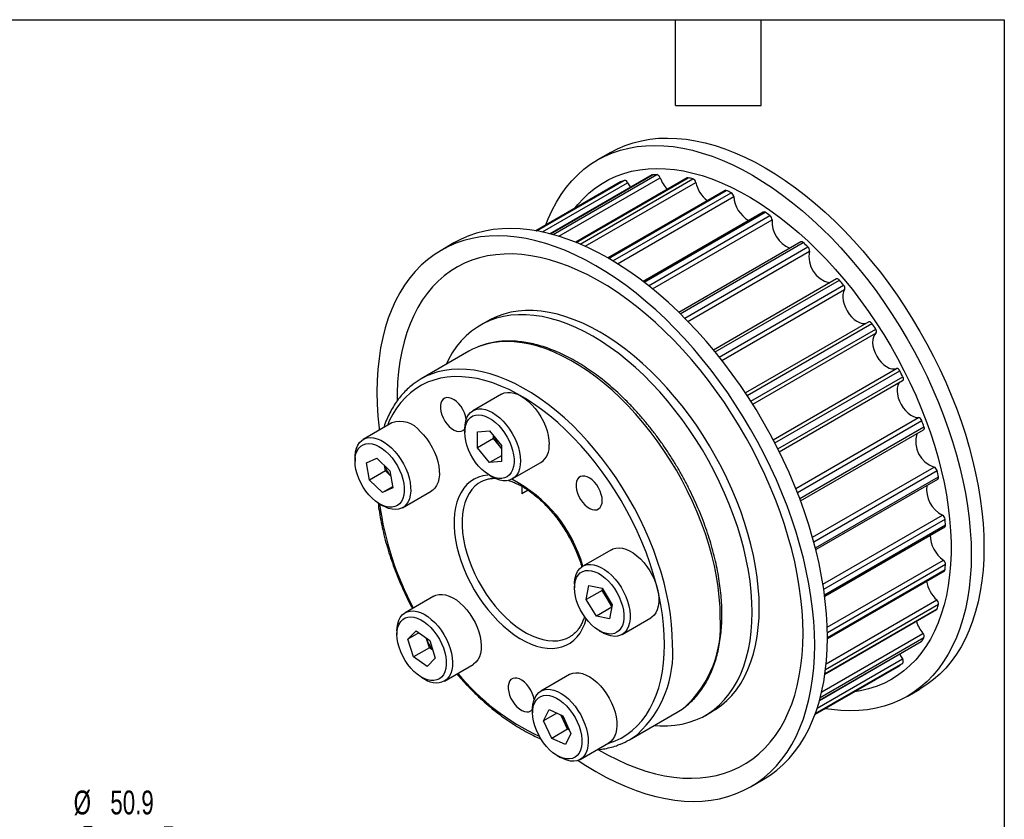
# Model space of a CAD drawing. Header units: millimetres. Extents: x 6 to 273, y 6 to 210.
# Tile 4 of 4: x 186 to 273, y 139 to 210. Entities that reach past the tile are written whole.
import ezdxf

# ---------------------------------------------------------------- set-up
doc = ezdxf.new("R2010")
doc.units = ezdxf.units.MM
doc.layers.add('DIMENSIONS', color=140, linetype='Continuous', lineweight=25)
doc.layers.add('TEXT', color=140, linetype='Continuous', lineweight=25)
doc.styles.add('SLDTEXTSTYLE0', font='TXT', dxfattribs={"width": 0.7})
doc.dimstyles.new('SLDDIMSTYLE0', dxfattribs={"dimtxt": 2.158008, "dimasz": 3.302, "dimexe": 0, "dimexo": 0.0625, "dimgap": 0.539502, "dimtad": 0, "dimtih": 1, "dimtoh": 1, "dimrnd": 1e-09, "dimzin": 12, "dimdsep": 46, "dimtxsty": 'SLDTEXTSTYLE0', "dimsah": 1, "dimcen": 0, "dimadec": 0, "dimazin": 3, "dimtfac": 1, "dimtofl": 0, "dimtmove": 0, "dimatfit": 3, "dimfxl": 0, "dimfrac": 2, "dimtolj": 1, "dimtzin": 12, "dimarcsym": 0})

# ---------------------------------------------------------------- blocks, each defined once
blk = doc.blocks.new('_D_11')
at = {"layer": 'DIMENSIONS'}
for p, q in [((192, 137.9), (191.275, 137.9)), ((191.275, 137.9), (191.275, 134.47)), ((198.412, 137.9), (199.137, 137.9)), ((199.137, 137.9), (199.137, 134.47)), ((210.369, 134.766), (204.813, 134.766)), ((218.098, 122.872), (210.369, 134.766)), ((191.275, 134.47), (192, 134.47)), ((199.137, 134.47), (198.412, 134.47))]:
    blk.add_line(p, q, dxfattribs=at)
blk.add_solid([(218.098, 122.872), (216.725, 125.918), (215.873, 125.364)], dxfattribs=at)
at = {"layer": 'DIMENSIONS', "char_height": 2.1167, "attachment_point": 1, "style": 'SLDTEXTSTYLE0'}
for s, insert in [('%%c', (190.37, 141.111)), ('50.9', (193.629, 141.111)), ('2.01', (192, 137.199)), ('PITCH DIA.', (187.186, 133.286))]:
    blk.add_mtext(s, dxfattribs=dict(at, insert=insert))

msp = doc.modelspace()

# ---------------------------------------------------------------- linework, layer by layer
for p, q in [((238.051, 197.756), (236.919, 197.103)), ((238.943, 195.159), (231.426, 190.819)), ((231.428, 190.819), (238.956, 195.165)), ((231.519, 190.803), (239.289, 195.288)), ((232.013, 190.707), (239.587, 195.079)), ((241.754, 195.763), (232.712, 190.543)), ((232.729, 190.539), (241.802, 195.777)), ((232.97, 190.474), (242.181, 195.792)), ((233.469, 190.329), (242.467, 195.523)), ((244.888, 195.505), (234.987, 189.789)), ((235.026, 189.773), (244.974, 195.516)), ((235.36, 189.634), (245.386, 195.422)), ((235.821, 189.431), (245.648, 195.104)), ((238.943, 195.159), (238.956, 195.165)), ((248.223, 194.395), (237.834, 188.397)), ((237.9, 188.359), (248.35, 194.392)), ((238.282, 188.134), (248.778, 194.193)), ((238.691, 187.883), (249.008, 193.839)), ((251.632, 192.475), (240.958, 186.312)), ((241.05, 186.242), (251.8, 192.448)), ((241.45, 185.93), (252.229, 192.152)), ((241.802, 185.647), (252.416, 191.775)), ((224.141, 189.726), (223.009, 189.073)), ((254.984, 189.819), (244.144, 183.561)), ((244.259, 183.449), (255.193, 189.76)), ((244.654, 183.057), (255.605, 189.378)), ((244.947, 182.759), (255.743, 188.992)), ((258.149, 186.53), (247.222, 180.222)), ((247.357, 180.058), (258.397, 186.431)), ((247.728, 179.599), (258.777, 185.977)), ((247.96, 179.305), (258.861, 185.597)), ((227.138, 182.796), (226.501, 182.429)), ((261.007, 182.733), (250.052, 176.409)), ((250.2, 176.186), (261.29, 182.588)), ((250.529, 175.677), (261.622, 182.08)), ((250.703, 175.402), (261.649, 181.721)), ((225.484, 180.109), (221.241, 177.66)), ((252.516, 172.263), (263.461, 178.581)), ((252.667, 171.975), (263.759, 178.379)), ((252.942, 171.435), (264.032, 177.837)), ((253.062, 171.196), (264.017, 177.52)), ((228.387, 176.305), (225.841, 174.836)), ((254.524, 167.936), (265.424, 174.229)), ((218.636, 173.753), (216.09, 172.284)), ((225.116, 173.233), (225.116, 172.907)), ((254.663, 167.587), (265.712, 173.966)), ((254.875, 167.037), (265.914, 173.411)), ((226.248, 172.961), (227.308, 173.056)), ((226.248, 171.546), (226.248, 172.961)), ((227.662, 172.363), (226.248, 171.546)), ((227.308, 173.056), (228.369, 171.736)), ((227.662, 172.363), (227.662, 172.616)), ((228.192, 171.703), (227.662, 172.363)), ((254.949, 166.839), (265.876, 173.147)), ((227.308, 170.227), (226.248, 171.546)), ((228.369, 171.483), (228.192, 171.703)), ((228.369, 171.736), (228.369, 170.322)), ((215.365, 170.681), (215.365, 170.355)), ((216.392, 170.199), (217.302, 170.62)), ((217.302, 170.62), (218.467, 169.51)), ((228.369, 170.839), (227.308, 170.227)), ((216.647, 168.668), (216.392, 170.199)), ((218.061, 169.485), (217.98, 169.975)), ((228.369, 170.322), (227.308, 170.227)), ((229.341, 168.773), (231.887, 170.243)), ((256.009, 163.599), (266.806, 169.831)), ((218.061, 169.485), (216.647, 168.668)), ((218.549, 169.02), (218.061, 169.485)), ((218.467, 169.51), (218.722, 167.98)), ((227.308, 169.11), (227.591, 168.947)), ((256.12, 163.197), (267.071, 169.518)), ((256.262, 162.659), (267.196, 168.971)), ((217.812, 167.559), (216.647, 168.668)), ((218.706, 168.075), (217.812, 167.559)), ((218.722, 167.98), (217.812, 167.559)), ((226.522, 168.513), (226.504, 168.502)), ((256.302, 162.502), (267.142, 168.76)), ((219.59, 166.222), (222.135, 167.691)), ((230.758, 167.765), (230.197, 167.441)), ((217.557, 166.558), (217.84, 166.395)), ((256.937, 159.431), (267.552, 165.559)), ((257.006, 158.985), (267.786, 165.207)), ((257.077, 158.482), (267.828, 164.688)), ((257.091, 158.367), (267.766, 164.53)), ((238.138, 162.495), (235.593, 161.025)), ((257.318, 155.618), (267.635, 161.574)), ((257.331, 155.139), (267.828, 161.198)), ((257.335, 154.695), (267.786, 160.728)), ((257.335, 154.619), (267.725, 160.617)), ((234.867, 159.423), (234.867, 159.096)), ((235.895, 158.066), (236.149, 159.303)), ((236.149, 159.303), (237.314, 159.067)), ((222.36, 158.366), (219.815, 156.896)), ((237.309, 158.883), (235.895, 158.066)), ((237.309, 158.883), (237.339, 159.027)), ((237.764, 158.147), (237.309, 158.883)), ((237.314, 159.067), (238.224, 157.595)), ((236.805, 156.594), (235.895, 158.066)), ((238.195, 157.451), (237.764, 158.147)), ((238.224, 157.595), (237.97, 156.359)), ((257.17, 151.857), (267.196, 157.645)), ((257.225, 152.358), (267.052, 158.032)), ((238.182, 157.389), (236.805, 156.594)), ((237.97, 156.359), (236.805, 156.594)), ((257.117, 151.457), (267.019, 157.173)), ((257.123, 151.499), (267.071, 157.242)), ((239.092, 154.963), (241.638, 156.433)), ((219.09, 155.294), (219.09, 154.967)), ((220.064, 154.553), (220.784, 155.281)), ((221.029, 155.11), (220.064, 154.553)), ((220.784, 155.281), (222.002, 154.43)), ((237.059, 155.3), (237.342, 155.137)), ((256.825, 149.872), (265.825, 155.067)), ((220.562, 152.973), (220.064, 154.553)), ((221.727, 154.579), (221.71, 154.634)), ((221.727, 154.579), (221.711, 154.634)), ((221.976, 153.79), (221.727, 154.579)), ((222.002, 154.43), (222.5, 152.851)), ((234.442, 154.754), (234.459, 154.764)), ((256.633, 149.109), (265.676, 154.33)), ((256.637, 149.126), (265.712, 154.364)), ((256.702, 149.367), (265.914, 154.685)), ((221.976, 153.79), (220.562, 152.973)), ((222.268, 153.586), (221.976, 153.79)), ((221.78, 152.122), (220.562, 152.973)), ((222.5, 152.851), (221.78, 152.122)), ((223.314, 150.834), (225.86, 152.304)), ((256.261, 147.945), (264.032, 152.432)), ((256.425, 148.421), (264, 152.794)), ((234.413, 151.408), (231.868, 149.938)), ((256.228, 147.856), (263.747, 152.197)), ((256.229, 147.858), (263.759, 152.205)), ((263.759, 152.205), (263.747, 152.197)), ((221.281, 151.171), (221.564, 151.007)), ((256.228, 147.856), (261.636, 150.977)), ((261.643, 150.982), (261.636, 150.977)), ((264.417, 149.47), (265.548, 150.124)), ((231.143, 148.336), (231.143, 148.009)), ((232.117, 147.299), (232.615, 148.303)), ((233.309, 147.987), (232.117, 147.299)), ((232.615, 148.303), (233.833, 147.748)), ((239.74, 145.616), (243.982, 148.066)), ((246.5, 147.787), (247.136, 148.154)), ((232.837, 145.739), (232.117, 147.299)), ((233.891, 147.336), (233.665, 147.825)), ((233.833, 147.748), (234.553, 146.188)), ((234.251, 146.556), (233.891, 147.336)), ((234.251, 146.556), (232.837, 145.739)), ((234.553, 146.188), (234.055, 145.184)), ((234.419, 146.479), (234.251, 146.556)), ((234.055, 145.184), (232.837, 145.739)), ((235.368, 143.876), (237.913, 145.345)), ((233.335, 144.213), (233.617, 144.049)), ((250.507, 141.44), (251.638, 142.093))]:
    msp.add_line(p, q)
at = {"flags": 128}
for points in [[(238.051, 197.756), (238.699, 198.097), (239.377, 198.387), (240.081, 198.624), (240.81, 198.809), (241.563, 198.941), (242.337, 199.019), (243.132, 199.044), (243.945, 199.016), (244.775, 198.934), (245.62, 198.798), (246.478, 198.61), (247.348, 198.368), (248.226, 198.075), (249.113, 197.73), (250.005, 197.335), (250.902, 196.889), (251.8, 196.395), (252.698, 195.852), (253.594, 195.263), (254.486, 194.629), (255.373, 193.95), (256.252, 193.228), (257.121, 192.466), (257.979, 191.663), (258.824, 190.823), (259.654, 189.947), (260.467, 189.037), (261.262, 188.095), (262.036, 187.122), (262.789, 186.121), (263.518, 185.094), (264.222, 184.044), (264.9, 182.972), (265.55, 181.88), (266.17, 180.772), (266.76, 179.649), (267.317, 178.514), (267.842, 177.369), (268.332, 176.217), (268.788, 175.06), (269.206, 173.9), (269.588, 172.741), (269.932, 171.584), (270.237, 170.432), (270.503, 169.288), (270.729, 168.154), (270.914, 167.032), (271.059, 165.924), (271.162, 164.834), (271.224, 163.763), (271.245, 162.714), (271.224, 161.689), (271.162, 160.69), (271.059, 159.72), (270.914, 158.779), (270.729, 157.871), (270.503, 156.998), (270.237, 156.16), (269.932, 155.361), (269.588, 154.601), (269.206, 153.882), (268.788, 153.206), (268.332, 152.575), (267.842, 151.989), (267.317, 151.45), (266.76, 150.958), (266.17, 150.516), (265.55, 150.124), (265.548, 150.124)], [(232.329, 191.34), (232.536, 191.866), (232.88, 192.626), (233.261, 193.345), (233.68, 194.02), (234.135, 194.652), (234.626, 195.238), (235.15, 195.777), (235.708, 196.268), (236.298, 196.71), (236.918, 197.103), (237.568, 197.444), (238.246, 197.734), (238.95, 197.971), (239.679, 198.156), (240.432, 198.288), (241.206, 198.366), (242.001, 198.391), (242.814, 198.363), (243.644, 198.281), (244.489, 198.145), (245.347, 197.957), (246.216, 197.715), (247.095, 197.422), (247.982, 197.077), (248.874, 196.682), (249.77, 196.236), (250.668, 195.742), (251.566, 195.199), (252.462, 194.61), (253.355, 193.975), (254.241, 193.297), (255.12, 192.575), (255.99, 191.812), (256.848, 191.01), (257.693, 190.17), (258.523, 189.294), (259.336, 188.384), (260.13, 187.441), (260.905, 186.469), (261.658, 185.468), (262.387, 184.441), (263.091, 183.391), (263.769, 182.319), (264.418, 181.227), (265.039, 180.119), (265.628, 178.996), (266.186, 177.861), (266.711, 176.716), (267.201, 175.564), (267.656, 174.407), (268.075, 173.247), (268.457, 172.088), (268.801, 170.931), (269.106, 169.779), (269.371, 168.635), (269.597, 167.5), (269.783, 166.378), (269.927, 165.271), (270.031, 164.181), (270.093, 163.11), (270.114, 162.061), (270.093, 161.036), (270.031, 160.037), (269.927, 159.067), (269.783, 158.126), (269.597, 157.218), (269.371, 156.345), (269.106, 155.507), (268.801, 154.708), (268.457, 153.948), (268.075, 153.229), (267.656, 152.553), (267.201, 151.922), (266.711, 151.336), (266.186, 150.797), (265.628, 150.305), (265.039, 149.863), (264.418, 149.471), (263.769, 149.13), (263.091, 148.84), (262.387, 148.603), (261.658, 148.418), (260.905, 148.286), (260.13, 148.207), (259.336, 148.182), (258.523, 148.211), (257.693, 148.293), (257.132, 148.377)], [(234.93, 192.842), (235.163, 193.134), (235.651, 193.676), (236.173, 194.172), (236.727, 194.618), (237.312, 195.016), (237.927, 195.362), (238.571, 195.658), (239.241, 195.901), (239.937, 196.092), (240.657, 196.231), (241.399, 196.315), (242.161, 196.347), (242.942, 196.324), (243.74, 196.249), (244.553, 196.12), (245.379, 195.938), (246.217, 195.703), (247.064, 195.416), (247.918, 195.078), (248.778, 194.689), (249.641, 194.251), (250.505, 193.764), (251.37, 193.229), (252.231, 192.648), (253.089, 192.021), (253.939, 191.352), (254.782, 190.64), (255.614, 189.887), (256.434, 189.096), (257.239, 188.269), (258.029, 187.406), (258.801, 186.51), (259.553, 185.583), (260.284, 184.628), (260.992, 183.646), (261.676, 182.64), (262.333, 181.611), (262.963, 180.563), (263.563, 179.498), (264.133, 178.418), (264.671, 177.325), (265.176, 176.223), (265.646, 175.114), (266.082, 174), (266.481, 172.883), (266.843, 171.768), (267.166, 170.655), (267.451, 169.547), (267.697, 168.448), (267.902, 167.36), (268.067, 166.284), (268.191, 165.224), (268.274, 164.183), (268.315, 163.161), (268.315, 162.163), (268.274, 161.189), (268.191, 160.243), (268.067, 159.326), (267.902, 158.441), (267.697, 157.59), (267.451, 156.774), (267.166, 155.996), (266.843, 155.256), (266.481, 154.558), (266.082, 153.903), (265.646, 153.291), (265.176, 152.725), (264.671, 152.206), (264.133, 151.735), (263.563, 151.313), (262.963, 150.941), (262.333, 150.619), (261.676, 150.35), (260.992, 150.133), (260.284, 149.968), (259.732, 149.879)], [(239.587, 195.079), (239.752, 194.787), (239.84, 194.658)], [(241.754, 195.763), (241.768, 195.769), (241.802, 195.777)], [(257.335, 154.684), (257.314, 155.733), (257.252, 156.804), (257.148, 157.894), (257.004, 159.001), (256.818, 160.123), (256.593, 161.258), (256.327, 162.402), (256.022, 163.554), (255.678, 164.711), (255.296, 165.87), (254.877, 167.03), (254.422, 168.187), (253.932, 169.339), (253.407, 170.484), (252.85, 171.619), (252.26, 172.742), (251.64, 173.85), (250.99, 174.942), (250.312, 176.014), (249.608, 177.064), (248.879, 178.091), (248.126, 179.092), (247.352, 180.064), (246.557, 181.007), (245.744, 181.917), (244.914, 182.793), (244.069, 183.633), (243.211, 184.435), (242.342, 185.198), (241.463, 185.92), (240.576, 186.598), (239.684, 187.233), (238.788, 187.822), (237.89, 188.365), (236.991, 188.859), (236.095, 189.305), (235.203, 189.7), (234.316, 190.045), (233.437, 190.338), (232.568, 190.58), (231.71, 190.768), (230.865, 190.904), (230.035, 190.986), (229.222, 191.014), (228.427, 190.989), (227.653, 190.911), (226.9, 190.779), (226.171, 190.594), (225.467, 190.357), (224.789, 190.067), (224.141, 189.726)], [(256.204, 154.031), (256.183, 155.08), (256.121, 156.151), (256.017, 157.241), (255.872, 158.348), (255.687, 159.47), (255.461, 160.605), (255.196, 161.749), (254.89, 162.901), (254.547, 164.058), (254.165, 165.217), (253.746, 166.376), (253.291, 167.533), (252.801, 168.686), (252.276, 169.831), (251.718, 170.966), (251.128, 172.089), (250.508, 173.197), (249.858, 174.288), (249.181, 175.361), (248.477, 176.411), (247.747, 177.438), (246.995, 178.439), (246.22, 179.411), (245.426, 180.354), (244.613, 181.264), (243.783, 182.14), (242.938, 182.98), (242.08, 183.782), (241.21, 184.545), (240.331, 185.267), (239.445, 185.945), (238.552, 186.58), (237.656, 187.169), (236.758, 187.712), (235.86, 188.206), (234.964, 188.652), (234.072, 189.047), (233.185, 189.392), (232.306, 189.685), (231.437, 189.926), (230.579, 190.115), (229.734, 190.25), (228.904, 190.333), (228.091, 190.361), (227.296, 190.336), (226.521, 190.258), (225.769, 190.126), (225.04, 189.941), (224.335, 189.703), (223.658, 189.414), (223.008, 189.072), (222.388, 188.68), (221.798, 188.238), (221.24, 187.747), (220.716, 187.208), (220.225, 186.622), (219.77, 185.99), (219.351, 185.314), (218.97, 184.596), (218.626, 183.836), (218.321, 183.036), (218.055, 182.199), (217.829, 181.325), (217.644, 180.417), (217.499, 179.477), (217.396, 178.506), (217.333, 177.507), (217.313, 176.482), (217.333, 175.433), (217.396, 174.363), (217.499, 173.272), (217.518, 173.108)], [(255.168, 155.066), (255.148, 156.077), (255.085, 157.108), (254.982, 158.16), (254.837, 159.228), (254.652, 160.31), (254.427, 161.404), (254.162, 162.508), (253.857, 163.618), (253.514, 164.733), (253.134, 165.849), (252.716, 166.965), (252.263, 168.077), (251.775, 169.183), (251.254, 170.28), (250.7, 171.367), (250.114, 172.44), (249.499, 173.497), (248.856, 174.535), (248.185, 175.553), (247.489, 176.548), (246.769, 177.517), (246.028, 178.458), (245.265, 179.369), (244.484, 180.249), (243.686, 181.094), (242.873, 181.904), (242.047, 182.676), (241.21, 183.408), (240.363, 184.099), (239.508, 184.747), (238.649, 185.351), (237.786, 185.909), (236.921, 186.421), (236.057, 186.884), (235.195, 187.297), (234.338, 187.661), (233.487, 187.973), (232.645, 188.234), (231.812, 188.443), (230.993, 188.598), (230.187, 188.701), (229.397, 188.75), (228.625, 188.745), (227.873, 188.687), (227.142, 188.576), (226.434, 188.411), (225.751, 188.194), (225.093, 187.924), (224.464, 187.603), (223.863, 187.231), (223.294, 186.809), (222.756, 186.337), (222.251, 185.818), (221.78, 185.252), (221.345, 184.641), (220.945, 183.985), (220.584, 183.287), (220.26, 182.548), (219.975, 181.77), (219.73, 180.954), (219.524, 180.102), (219.359, 179.217), (219.235, 178.301), (219.153, 177.354), (219.111, 176.381), (219.107, 175.703)], [(258.861, 185.597), (258.767, 185.399), (258.714, 185.161), (258.706, 184.892), (258.741, 184.6), (258.819, 184.295), (258.937, 183.989), (259.091, 183.691), (259.276, 183.411), (259.485, 183.159), (259.711, 182.944), (259.947, 182.774), (260.185, 182.653), (260.415, 182.586), (260.632, 182.575), (260.79, 182.608)], [(251.279, 157.311), (251.258, 158.207), (251.196, 159.125), (251.093, 160.061), (250.949, 161.013), (250.764, 161.978), (250.539, 162.953), (250.275, 163.936), (249.972, 164.923), (249.632, 165.912), (249.255, 166.899), (248.842, 167.883), (248.396, 168.859), (247.916, 169.825), (247.404, 170.779), (246.863, 171.717), (246.293, 172.637), (245.696, 173.536), (245.073, 174.411), (244.428, 175.26), (243.761, 176.08), (243.075, 176.869), (242.372, 177.625), (241.653, 178.345), (240.921, 179.027), (240.177, 179.669), (239.425, 180.27), (238.666, 180.828), (237.903, 181.34), (237.137, 181.806), (236.371, 182.224), (235.608, 182.593), (234.849, 182.912), (234.097, 183.18), (233.354, 183.395), (232.621, 183.558), (231.903, 183.668), (231.199, 183.725), (230.513, 183.728), (229.846, 183.678), (229.201, 183.574), (228.579, 183.417), (227.982, 183.208), (227.412, 182.946), (227.138, 182.796)], [(250.643, 156.944), (250.622, 157.84), (250.56, 158.758), (250.457, 159.694), (250.312, 160.646), (250.127, 161.611), (249.903, 162.586), (249.638, 163.569), (249.336, 164.556), (248.995, 165.545), (248.618, 166.532), (248.206, 167.515), (247.759, 168.492), (247.279, 169.458), (246.768, 170.412), (246.226, 171.35), (245.656, 172.27), (245.059, 173.168), (244.437, 174.043), (243.792, 174.892), (243.125, 175.712), (242.439, 176.502), (241.735, 177.257), (241.016, 177.977), (240.284, 178.66), (239.541, 179.302), (238.789, 179.903), (238.03, 180.46), (237.266, 180.973), (236.501, 181.439), (235.735, 181.857), (234.972, 182.226), (234.213, 182.545), (233.461, 182.812), (232.717, 183.028), (231.985, 183.191), (231.266, 183.301), (230.563, 183.358), (229.876, 183.361), (229.21, 183.31), (228.564, 183.207), (227.942, 183.05), (227.345, 182.84), (226.775, 182.579), (226.234, 182.266), (225.722, 181.903), (225.242, 181.49), (224.795, 181.03), (224.383, 180.523), (224.006, 179.971), (223.666, 179.375), (223.451, 178.936)], [(261.007, 182.733), (261.021, 182.74), (261.055, 182.747), (261.094, 182.743), (261.134, 182.73), (261.176, 182.706), (261.216, 182.674), (261.255, 182.634), (261.29, 182.588)], [(261.649, 181.721), (261.514, 181.572), (261.417, 181.377), (261.362, 181.142), (261.351, 180.874), (261.384, 180.583), (261.459, 180.279), (261.575, 179.972), (261.727, 179.673), (261.91, 179.392), (262.118, 179.138), (262.343, 178.921), (262.579, 178.747), (262.816, 178.623), (263.048, 178.553), (263.265, 178.539), (263.461, 178.581)], [(226.241, 180.48), (225.816, 180.288), (225.484, 180.109)], [(247.814, 156.536), (247.793, 157.403), (247.731, 158.291), (247.626, 159.197), (247.481, 160.12), (247.294, 161.055), (247.067, 162), (246.801, 162.951), (246.496, 163.906), (246.153, 164.862), (245.774, 165.815), (245.359, 166.763), (244.911, 167.702), (244.43, 168.629), (243.917, 169.542), (243.376, 170.438), (242.806, 171.313), (242.211, 172.165), (241.592, 172.991), (240.95, 173.789), (240.289, 174.556), (239.61, 175.289), (238.916, 175.986), (238.208, 176.645), (237.489, 177.264), (236.761, 177.84), (236.027, 178.373), (235.288, 178.859), (234.548, 179.299), (233.808, 179.69), (233.071, 180.03), (232.34, 180.32), (231.616, 180.558), (230.902, 180.743), (230.201, 180.874), (229.514, 180.952), (228.844, 180.976), (228.192, 180.946), (227.562, 180.861), (226.954, 180.723), (226.372, 180.532), (226.241, 180.48)], [(243.572, 154.087), (243.551, 154.953), (243.488, 155.841), (243.384, 156.748), (243.238, 157.67), (243.051, 158.606), (242.825, 159.55), (242.558, 160.502), (242.253, 161.457), (241.911, 162.413), (241.531, 163.366), (241.117, 164.314), (240.668, 165.253), (240.187, 166.18), (239.675, 167.093), (239.133, 167.989), (238.563, 168.864), (237.968, 169.716), (237.349, 170.542), (236.708, 171.34), (236.047, 172.106), (235.368, 172.839), (234.673, 173.536), (233.965, 174.195), (233.246, 174.814), (232.518, 175.391), (231.784, 175.923), (231.045, 176.41), (230.305, 176.85), (229.565, 177.24), (228.829, 177.581), (228.097, 177.871), (227.374, 178.109), (226.66, 178.294), (225.958, 178.425), (225.271, 178.503), (224.601, 178.527), (223.95, 178.496), (223.319, 178.412), (222.712, 178.274), (222.129, 178.083), (221.999, 178.031)], [(242.865, 154.087), (242.844, 154.938), (242.782, 155.81), (242.678, 156.7), (242.534, 157.607), (242.349, 158.525), (242.124, 159.453), (241.861, 160.388), (241.559, 161.325), (241.22, 162.264), (240.844, 163.199), (240.434, 164.129), (239.99, 165.05), (239.514, 165.959), (239.007, 166.854), (238.472, 167.73), (237.909, 168.587), (237.321, 169.419), (236.709, 170.226), (236.076, 171.004), (235.424, 171.751), (234.755, 172.465), (234.07, 173.142), (233.372, 173.781), (232.664, 174.38), (231.948, 174.937), (231.226, 175.449), (230.5, 175.916), (229.773, 176.336), (229.048, 176.707), (228.325, 177.028), (227.609, 177.298), (226.901, 177.517), (226.204, 177.683), (225.519, 177.796), (224.849, 177.856), (224.197, 177.862), (223.564, 177.815), (222.953, 177.714), (222.364, 177.56), (221.802, 177.354), (221.266, 177.095), (220.76, 176.786), (220.284, 176.426), (219.84, 176.018), (219.429, 175.562), (219.054, 175.06), (218.715, 174.513), (218.413, 173.924), (218.239, 173.525)], [(264.032, 177.837), (264.055, 177.784), (264.07, 177.731), (264.078, 177.679), (264.078, 177.631), (264.069, 177.589), (264.053, 177.555), (264.03, 177.529), (264.017, 177.52)], [(263.8, 177.395), (263.692, 177.274), (263.594, 177.081), (263.536, 176.848), (263.522, 176.581), (263.552, 176.292), (263.625, 175.988), (263.738, 175.681), (263.888, 175.381), (264.069, 175.099), (264.276, 174.843), (264.501, 174.624), (264.736, 174.447), (264.974, 174.32), (265.206, 174.246), (265.424, 174.229)], [(225.254, 174.095), (225.193, 174.367), (225.092, 174.654), (224.955, 174.934), (224.787, 175.199), (224.595, 175.438), (224.385, 175.642), (224.166, 175.806), (223.944, 175.921), (223.729, 175.985), (223.527, 175.996), (223.346, 175.951), (223.193, 175.854), (223.073, 175.708), (222.991, 175.518), (222.949, 175.291), (222.949, 175.034), (222.991, 174.759), (223.073, 174.473), (223.193, 174.189), (223.346, 173.915), (223.527, 173.662), (223.729, 173.439), (223.944, 173.254), (224.166, 173.114), (224.385, 173.024), (224.595, 172.987), (224.787, 173.004), (224.955, 173.075), (225.092, 173.197), (225.116, 173.229)], [(228.387, 176.305), (228.63, 176.411), (228.899, 176.463), (229.19, 176.461), (229.496, 176.404), (229.814, 176.294), (230.137, 176.132), (230.46, 175.921), (230.777, 175.665), (231.084, 175.368), (231.374, 175.035), (231.643, 174.672), (231.887, 174.285), (232.1, 173.88), (232.28, 173.466), (232.423, 173.048), (232.527, 172.634), (232.59, 172.231), (232.612, 171.845)], [(225.116, 173.233), (225.137, 173.594), (225.201, 173.924), (225.305, 174.218), (225.448, 174.471), (225.628, 174.678), (225.841, 174.836), (226.085, 174.942), (226.354, 174.994), (226.644, 174.992), (226.951, 174.935), (227.268, 174.824), (227.591, 174.662), (227.914, 174.452), (228.232, 174.195), (228.538, 173.898), (228.829, 173.565), (229.098, 173.202), (229.341, 172.815), (229.555, 172.411), (229.734, 171.996), (229.878, 171.578), (229.982, 171.164), (230.045, 170.761), (230.066, 170.376), (230.045, 170.015), (229.982, 169.685), (229.878, 169.391), (229.734, 169.138), (229.555, 168.931), (229.341, 168.773), (229.098, 168.667), (228.829, 168.615), (228.538, 168.617), (228.232, 168.674), (227.914, 168.785), (227.591, 168.947), (227.591, 168.947)], [(225.116, 172.907), (225.138, 173.247), (225.201, 173.555), (225.306, 173.827), (225.449, 174.056), (225.629, 174.238), (225.842, 174.369), (226.083, 174.447), (226.347, 174.471), (226.631, 174.44), (226.928, 174.354), (227.232, 174.215), (227.537, 174.026), (227.839, 173.791), (228.129, 173.514), (228.404, 173.201), (228.658, 172.857), (228.885, 172.489), (229.082, 172.105), (229.244, 171.712), (229.368, 171.318), (229.452, 170.93), (229.495, 170.555), (229.495, 170.202), (229.452, 169.877), (229.368, 169.586), (229.244, 169.336), (229.082, 169.13), (228.885, 168.973), (228.658, 168.868), (228.404, 168.816), (228.129, 168.82), (227.839, 168.879), (227.537, 168.992), (227.232, 169.156), (226.928, 169.368), (226.631, 169.625), (226.347, 169.921), (226.083, 170.25), (225.842, 170.607), (225.629, 170.984), (225.449, 171.373), (225.306, 171.768), (225.201, 172.16), (225.138, 172.542), (225.116, 172.907)], [(265.914, 173.411), (265.93, 173.357), (265.937, 173.306), (265.937, 173.258), (265.928, 173.216), (265.912, 173.181), (265.889, 173.155), (265.876, 173.147)], [(215.365, 170.681), (215.368, 170.829), (215.406, 171.178), (215.486, 171.495), (215.606, 171.773), (215.764, 172.007), (215.958, 172.195), (216.184, 172.333), (216.438, 172.417), (216.716, 172.448), (217.014, 172.424), (217.325, 172.345), (217.646, 172.214), (217.969, 172.032), (218.291, 171.802), (218.605, 171.529), (218.905, 171.217), (219.188, 170.871), (219.447, 170.498), (219.679, 170.103), (219.88, 169.694), (220.045, 169.277), (220.173, 168.86), (220.261, 168.449), (220.307, 168.053), (220.311, 167.676), (220.273, 167.327), (220.194, 167.011), (220.074, 166.733), (219.916, 166.498), (219.722, 166.31), (219.496, 166.173), (219.242, 166.088), (218.963, 166.058), (218.666, 166.082), (218.354, 166.16), (218.034, 166.292), (217.84, 166.395)], [(221.15, 172.999), (221.451, 172.687), (221.733, 172.341), (221.993, 171.968), (222.225, 171.573), (222.425, 171.164), (222.591, 170.747), (222.718, 170.329), (222.806, 169.919), (222.853, 169.522), (222.857, 169.146), (222.819, 168.797), (222.739, 168.48), (222.619, 168.202), (222.461, 167.967), (222.267, 167.78), (222.135, 167.691)], [(216.88, 167.073), (216.596, 167.369), (216.331, 167.699), (216.09, 168.055), (215.878, 168.432), (215.698, 168.821), (215.555, 169.216), (215.45, 169.608), (215.386, 169.99), (215.365, 170.355), (215.386, 170.695), (215.45, 171.004), (215.555, 171.275), (215.698, 171.504), (215.878, 171.686), (216.09, 171.817), (216.331, 171.896), (216.596, 171.919), (216.88, 171.888), (217.176, 171.802), (217.481, 171.663), (217.786, 171.475), (218.087, 171.239), (218.378, 170.962), (218.653, 170.649), (218.907, 170.305), (219.134, 169.938), (219.33, 169.554), (219.493, 169.16), (219.617, 168.766), (219.701, 168.378), (219.744, 168.004), (219.744, 167.65), (219.701, 167.325), (219.617, 167.035), (219.493, 166.784), (219.33, 166.578), (219.134, 166.421), (218.907, 166.316), (218.653, 166.265), (218.378, 166.268), (218.087, 166.327), (217.786, 166.44), (217.481, 166.604), (217.176, 166.816), (216.88, 167.073)], [(228.369, 171.507), (228.317, 171.56), (228.192, 171.703)], [(227.272, 169.131), (227.154, 169.123), (226.732, 169.057), (226.334, 168.938), (225.962, 168.766), (225.62, 168.543), (225.31, 168.27), (225.033, 167.949), (224.793, 167.583), (224.589, 167.173), (224.425, 166.723), (224.301, 166.236), (224.218, 165.715), (224.176, 165.164), (224.176, 164.587), (224.218, 163.988), (224.301, 163.371), (224.425, 162.74), (224.589, 162.1), (224.793, 161.456), (225.033, 160.811), (225.31, 160.171), (225.62, 159.54), (225.962, 158.922), (226.334, 158.321), (226.732, 157.743), (227.154, 157.19), (227.596, 156.667), (228.057, 156.177), (228.532, 155.725), (229.019, 155.312), (229.513, 154.942), (230.012, 154.618), (230.511, 154.342), (231.008, 154.115), (231.499, 153.94), (231.98, 153.818), (232.449, 153.748), (232.901, 153.733), (233.334, 153.772), (233.744, 153.864), (234.129, 154.01), (234.486, 154.207), (234.812, 154.456), (235.106, 154.753), (235.365, 155.097), (235.587, 155.486), (235.771, 155.916), (235.905, 156.345)], [(237.33, 166.86), (237.309, 167.127), (237.246, 167.409), (237.145, 167.696), (237.008, 167.976), (236.84, 168.241), (236.648, 168.48), (236.438, 168.684), (236.219, 168.848), (235.997, 168.963), (235.782, 169.027), (235.58, 169.037), (235.399, 168.993), (235.246, 168.896), (235.126, 168.75), (235.044, 168.56), (235.002, 168.332), (235.002, 168.076), (235.044, 167.8), (235.126, 167.515), (235.246, 167.23), (235.399, 166.957), (235.58, 166.704), (235.782, 166.481), (235.997, 166.296), (236.219, 166.156), (236.438, 166.066), (236.648, 166.028), (236.84, 166.046), (237.008, 166.117), (237.145, 166.239), (237.246, 166.408), (237.309, 166.617), (237.33, 166.86)], [(226.504, 168.502), (226.314, 168.379), (226.007, 168.126), (225.733, 167.824), (225.495, 167.477), (225.293, 167.086), (225.13, 166.656), (225.007, 166.188), (224.924, 165.686), (224.883, 165.154), (224.883, 164.597), (224.924, 164.017), (225.007, 163.42), (225.13, 162.809), (225.293, 162.19), (225.495, 161.567), (225.733, 160.945), (226.007, 160.327), (226.314, 159.719), (226.652, 159.126), (227.018, 158.551), (227.41, 157.999), (227.825, 157.474), (228.259, 156.979), (228.71, 156.519), (229.174, 156.098), (229.648, 155.717), (230.128, 155.38), (230.611, 155.089), (231.093, 154.847), (231.57, 154.655), (232.04, 154.514), (232.498, 154.427), (232.941, 154.393), (233.366, 154.412), (233.77, 154.485), (234.149, 154.611), (234.442, 154.754)], [(238.138, 162.495), (238.281, 162.565), (238.54, 162.639), (238.822, 162.658), (239.123, 162.623), (239.437, 162.534), (239.758, 162.392), (240.082, 162.201), (240.403, 161.962), (240.714, 161.681), (241.012, 161.361), (241.29, 161.01), (241.544, 160.632), (241.77, 160.233), (241.964, 159.822), (242.122, 159.405), (242.242, 158.988), (242.321, 158.58), (242.359, 158.187), (242.355, 157.815), (242.309, 157.472), (242.221, 157.163), (242.093, 156.893), (241.928, 156.668), (241.727, 156.49), (241.638, 156.433)], [(234.867, 159.423), (234.875, 159.643), (234.922, 159.986), (235.009, 160.295), (235.137, 160.565), (235.303, 160.79), (235.503, 160.968), (235.735, 161.095), (235.994, 161.169), (236.277, 161.189), (236.578, 161.154)], [(236.578, 161.154), (236.891, 161.065), (237.213, 160.923), (237.537, 160.731), (237.857, 160.493), (238.168, 160.211), (238.466, 159.892), (238.744, 159.54), (238.998, 159.162), (239.224, 158.764), (239.418, 158.352), (239.576, 157.935), (239.696, 157.519), (239.776, 157.11), (239.814, 156.717), (239.81, 156.346), (239.763, 156.002), (239.675, 155.693), (239.547, 155.424), (239.382, 155.198), (239.182, 155.02), (238.95, 154.893), (238.69, 154.819), (238.408, 154.8), (238.107, 154.835), (237.793, 154.924), (237.472, 155.065), (237.342, 155.137)], [(236.382, 160.629), (236.679, 160.543), (236.983, 160.405), (237.289, 160.216), (237.59, 159.981), (237.881, 159.704), (238.156, 159.39), (238.409, 159.046), (238.636, 158.679), (238.833, 158.295), (238.995, 157.902), (239.119, 157.508), (239.204, 157.119), (239.246, 156.745), (239.246, 156.392), (239.204, 156.067), (239.119, 155.776), (238.995, 155.525), (238.833, 155.319), (238.636, 155.162), (238.409, 155.057), (238.156, 155.006), (237.881, 155.01), (237.59, 155.069), (237.289, 155.181), (236.983, 155.345), (236.679, 155.558), (236.382, 155.815), (236.099, 156.111), (235.834, 156.44), (235.593, 156.797), (235.38, 157.173), (235.201, 157.563), (235.057, 157.957), (234.952, 158.35), (234.889, 158.732), (234.867, 159.096), (234.889, 159.436), (234.952, 159.745), (235.057, 160.016), (235.201, 160.245), (235.38, 160.427), (235.593, 160.559), (235.834, 160.637), (236.099, 160.661), (236.382, 160.629)], [(222.36, 158.366), (222.553, 158.455), (222.817, 158.518), (223.104, 158.527), (223.407, 158.481), (223.723, 158.381), (224.045, 158.229), (224.369, 158.028), (224.688, 157.78), (224.997, 157.491), (225.291, 157.165), (225.565, 156.807), (225.814, 156.424), (226.033, 156.023), (226.22, 155.61), (226.371, 155.192), (226.483, 154.777), (226.555, 154.371), (226.584, 153.981), (226.571, 153.615), (226.517, 153.278), (226.421, 152.977), (226.285, 152.715), (226.112, 152.499), (225.905, 152.331), (225.86, 152.304)], [(219.09, 155.294), (219.103, 155.585), (219.158, 155.922), (219.254, 156.223), (219.39, 156.484), (219.562, 156.701), (219.769, 156.869), (220.007, 156.985), (220.271, 157.048), (220.558, 157.057), (220.862, 157.011), (221.177, 156.911), (221.5, 156.759), (221.823, 156.558), (222.142, 156.311), (222.451, 156.021), (222.745, 155.695), (223.019, 155.337), (223.268, 154.955), (223.488, 154.553), (223.675, 154.14), (223.825, 153.722), (223.938, 153.307), (224.009, 152.901), (224.039, 152.512), (224.026, 152.146), (223.971, 151.809), (223.875, 151.507), (223.74, 151.246), (223.567, 151.029)], [(241.95, 146.893), (242.439, 146.859), (243.125, 146.855), (243.792, 146.906), (244.437, 147.01), (245.059, 147.167), (245.656, 147.376), (246.226, 147.638), (246.768, 147.95), (247.279, 148.313), (247.759, 148.726), (248.206, 149.186), (248.618, 149.693), (248.995, 150.246), (249.336, 150.841), (249.638, 151.479), (249.903, 152.157), (250.127, 152.873), (250.312, 153.624), (250.457, 154.41), (250.56, 155.226), (250.622, 156.072), (250.643, 156.944)], [(247.136, 148.154), (247.404, 148.318), (247.916, 148.681), (248.396, 149.093), (248.842, 149.554), (249.255, 150.061), (249.632, 150.613), (249.972, 151.209), (250.275, 151.847), (250.539, 152.524), (250.764, 153.24), (250.949, 153.992), (251.093, 154.777), (251.196, 155.594), (251.258, 156.439), (251.279, 157.311)], [(223.055, 151.19), (222.859, 151.033), (222.631, 150.928), (222.378, 150.877), (222.103, 150.881), (221.812, 150.94), (221.511, 151.052), (221.205, 151.216), (220.901, 151.429), (220.604, 151.686), (220.321, 151.982), (220.056, 152.311), (219.815, 152.668), (219.603, 153.044), (219.423, 153.434), (219.279, 153.828), (219.175, 154.221), (219.111, 154.603), (219.09, 154.967), (219.111, 155.307), (219.175, 155.616), (219.279, 155.887), (219.423, 156.116), (219.603, 156.298), (219.815, 156.43), (220.056, 156.508), (220.321, 156.532), (220.604, 156.5), (220.901, 156.414), (221.205, 156.276), (221.511, 156.087), (221.812, 155.852), (222.103, 155.575), (222.378, 155.261), (222.631, 154.917), (222.859, 154.55), (223.055, 154.166), (223.217, 153.773), (223.342, 153.379), (223.426, 152.99), (223.468, 152.616), (223.468, 152.263), (223.426, 151.938), (223.342, 151.647), (223.217, 151.396), (223.055, 151.19)], [(236.996, 144.736), (237.786, 144.293), (238.649, 143.854), (239.508, 143.466), (240.363, 143.127), (241.21, 142.841), (242.047, 142.606), (242.873, 142.424), (243.686, 142.295), (244.484, 142.219), (245.265, 142.197), (246.028, 142.228), (246.769, 142.313), (247.489, 142.451), (248.185, 142.642), (248.856, 142.886), (249.499, 143.181), (250.114, 143.528), (250.7, 143.925), (251.254, 144.372), (251.775, 144.867), (252.263, 145.41), (252.716, 145.999), (253.134, 146.633), (253.514, 147.31), (253.857, 148.028), (254.162, 148.787), (254.427, 149.585), (254.652, 150.418), (254.837, 151.287), (254.982, 152.188), (255.085, 153.12), (255.148, 154.08), (255.168, 155.066)], [(235.178, 143.788), (235.86, 143.344), (236.758, 142.802), (237.656, 142.307), (238.552, 141.862), (239.445, 141.466), (240.331, 141.121), (241.21, 140.828), (242.08, 140.587), (242.938, 140.398), (243.783, 140.263), (244.613, 140.181), (245.426, 140.152), (246.22, 140.177), (246.995, 140.256), (247.747, 140.388), (248.477, 140.572), (249.181, 140.81), (249.858, 141.1), (250.508, 141.441), (251.128, 141.833), (251.718, 142.275), (252.276, 142.766), (252.801, 143.306), (253.291, 143.892), (253.746, 144.523), (254.165, 145.199), (254.547, 145.918), (254.89, 146.678), (255.196, 147.477), (255.461, 148.315), (255.687, 149.188), (255.872, 150.096), (256.017, 151.036), (256.121, 152.007), (256.183, 153.006), (256.204, 154.031)], [(237.783, 145.27), (237.909, 145.308), (238.472, 145.515), (239.007, 145.773), (239.514, 146.083), (239.99, 146.442), (240.434, 146.851), (240.844, 147.307), (241.22, 147.809), (241.559, 148.356), (241.861, 148.945), (242.124, 149.575), (242.349, 150.243), (242.534, 150.949), (242.678, 151.688), (242.782, 152.459), (242.844, 153.259), (242.865, 154.087)], [(251.638, 142.093), (251.64, 142.094), (252.26, 142.486), (252.85, 142.928), (253.407, 143.42), (253.932, 143.959), (254.422, 144.545), (254.877, 145.176), (255.296, 145.852), (255.678, 146.571), (256.022, 147.331), (256.327, 148.13), (256.593, 148.968), (256.818, 149.841), (257.004, 150.749), (257.148, 151.69), (257.252, 152.66), (257.314, 153.659), (257.335, 154.684)], [(265.712, 154.364), (265.688, 154.338), (265.676, 154.33)], [(263.761, 153.224), (263.83, 153.084), (264, 152.794)], [(234.413, 151.408), (234.46, 151.433), (234.709, 151.528), (234.982, 151.57), (235.276, 151.557), (235.586, 151.489), (235.905, 151.368), (236.228, 151.196), (236.55, 150.976), (236.866, 150.711), (237.17, 150.406), (237.456, 150.067), (237.721, 149.698), (237.959, 149.307), (238.166, 148.901), (238.338, 148.485), (238.474, 148.067), (238.57, 147.654), (238.625, 147.254), (238.637, 146.874), (238.608, 146.518), (238.536, 146.195), (238.424, 145.909), (238.273, 145.665), (238.087, 145.468), (237.913, 145.345)], [(231.281, 149.197), (231.22, 149.47), (231.118, 149.756), (230.981, 150.037), (230.813, 150.301), (230.621, 150.54), (230.412, 150.745), (230.192, 150.908), (229.971, 151.024), (229.755, 151.088), (229.553, 151.098), (229.373, 151.054), (229.22, 150.957), (229.1, 150.81), (229.017, 150.62), (228.975, 150.393), (228.975, 150.137), (229.017, 149.861), (229.1, 149.576), (229.22, 149.291), (229.373, 149.017), (229.553, 148.764), (229.755, 148.542), (229.971, 148.357), (230.192, 148.217), (230.412, 148.126), (230.621, 148.089), (230.813, 148.106), (230.981, 148.177), (231.118, 148.299), (231.143, 148.331)], [(231.143, 148.336), (231.144, 148.41), (231.173, 148.765), (231.245, 149.089), (231.357, 149.375), (231.508, 149.618), (231.694, 149.816), (231.914, 149.964), (232.163, 150.059), (232.437, 150.1), (232.731, 150.087), (233.04, 150.019), (233.359, 149.899), (233.683, 149.727), (234.005, 149.506), (234.321, 149.241), (234.624, 148.937), (234.911, 148.597), (235.175, 148.229), (235.413, 147.838), (235.62, 147.431)], [(235.108, 147.208), (235.27, 146.815), (235.395, 146.42), (235.479, 146.032), (235.522, 145.658), (235.522, 145.305), (235.479, 144.98), (235.395, 144.689), (235.27, 144.438), (235.108, 144.232), (234.912, 144.075), (234.684, 143.97), (234.431, 143.919), (234.156, 143.923), (233.865, 143.982), (233.564, 144.094), (233.258, 144.258), (232.954, 144.471), (232.658, 144.727), (232.374, 145.023), (232.109, 145.353), (231.868, 145.709), (231.656, 146.086), (231.476, 146.476), (231.332, 146.87), (231.228, 147.262), (231.164, 147.645), (231.143, 148.009), (231.164, 148.349), (231.228, 148.658), (231.332, 148.929), (231.476, 149.158), (231.656, 149.34), (231.868, 149.472), (232.109, 149.55), (232.374, 149.574), (232.658, 149.542), (232.954, 149.456), (233.258, 149.318), (233.564, 149.129), (233.865, 148.894), (234.156, 148.617), (234.431, 148.303), (234.684, 147.959), (234.912, 147.592), (235.108, 147.208)], [(243.982, 148.066), (244.43, 148.35), (244.694, 148.545)], [(235.62, 147.431), (235.793, 147.015), (235.928, 146.597), (236.024, 146.185), (236.079, 145.785), (236.092, 145.404), (236.062, 145.049), (235.991, 144.725), (235.879, 144.439), (235.728, 144.196), (235.541, 143.998), (235.321, 143.851), (235.072, 143.755), (234.799, 143.714), (234.505, 143.727), (234.195, 143.795), (233.876, 143.915), (233.617, 144.049)]]:
    msp.add_lwpolyline(points, dxfattribs=at)
for centre, radius, start, end in [((242.088, 187.22), 8.54, 109.13472, 111.51473), ((239.299, 194.986), 0.302, 17.88357, 91.91308), ((242.41, 185.312), 10.482, 91.24949, 93.32556), ((242.109, 195.429), 0.371, 14.81752, 78.70071), ((245.356, 196.566), 3.071, 199.84838, 222.88833), ((244.944, 195.402), 0.118, 75.47666, 118.70725), ((241.991, 181.423), 14.404, 76.3711, 78.05072), ((245.229, 195.025), 0.427, 10.71254, 68.44724), ((248.518, 195.759), 2.944, 192.85453, 230.5741), ((248.284, 194.273), 0.135, 60.83272, 116.58684), ((240.103, 176.04), 20.119, 64.45765, 65.80186), ((248.552, 193.795), 0.458, 5.45757, 60.37725), ((251.768, 194.094), 2.772, 185.27533, 238.77418), ((251.695, 192.327), 0.161, 49.20582, 113.04046), ((236.675, 170.102), 26.984, 54.80204, 55.90731), ((251.96, 191.784), 0.456, 358.87319, 53.94178), ((254.992, 191.641), 2.58, 177.02771, 247.59446), ((255.048, 189.645), 0.185, 38.48216, 110.17244), ((232.348, 164.719), 33.897, 46.6769, 47.62625), ((255.327, 189.061), 0.422, 350.60878, 48.8106), ((258.082, 188.505), 2.389, 168.24408, 256.91953), ((258.207, 186.315), 0.223, 31.45093, 105.06248), ((228.275, 160.828), 39.532, 39.50615, 40.36298), ((258.519, 185.721), 0.364, 340.09116, 44.81753), ((225.748, 158.919), 42.702, 32.84781, 33.66171), ((261.402, 181.884), 0.295, 326.52618, 41.84753), ((263.479, 178.287), 0.295, 18.14919, 93.48117), ((224.338, 172.296), 6.194, 112.18748, 127.75785), ((225.762, 158.891), 42.703, 26.33833, 27.15222), ((265.36, 173.871), 0.364, 15.17996, 79.91331), ((219.37, 171.635), 2.242, 37.46359, 109.12707), ((228.678, 160.124), 39.536, 19.63736, 20.49415), ((230.171, 173.293), 2.539, 198.4437, 218.78555), ((267.564, 172.106), 2.397, 163.27485, 251.55035), ((230.953, 171.631), 1.673, 303.93673, 7.37545), ((220.404, 170.733), 2.521, 198.17151, 222.57243), ((266.657, 169.436), 0.422, 11.18779, 69.39352), ((234.081, 161.705), 33.902, 12.37473, 13.32399), ((267.023, 168.903), 0.185, 309.8263, 21.51898), ((223.627, 157.663), 12.443, 15.71344, 62.94231), ((237.911, 167.938), 7.73, 178.63025, 183.68736), ((268.754, 167.872), 2.607, 172.82514, 242.54147), ((244.526, 170.2), 27.226, 187.67064, 208.24286), ((267.332, 165.159), 0.456, 6.0576, 61.12752), ((267.675, 164.656), 0.156, 305.88527, 11.86958), ((240.907, 162.761), 26.99, 4.09474, 5.19985), ((269.247, 163.843), 2.783, 181.3324, 234.60684), ((267.37, 161.201), 0.458, 359.62332, 54.54192), ((247.764, 162.761), 20.125, 354.20182, 355.54579), ((267.65, 160.73), 0.135, 303.4108, 359.17212), ((269.054, 160.19), 2.944, 189.41431, 227.14577), ((239.859, 159.453), 2.469, 195.24358, 211.94395), ((239.765, 159.366), 2.343, 211.36227, 228.66545), ((266.774, 157.708), 0.427, 351.55488, 49.28594), ((253.371, 161.705), 14.408, 341.95522, 343.63453), ((266.958, 157.273), 0.118, 301.28924, 344.53059), ((238.018, 155.757), 9.827, 312.79001, 4.54675), ((268.172, 157.047), 3.071, 197.10023, 220.1517), ((265.563, 154.804), 0.371, 341.3035, 45.18005), ((224.132, 155.347), 2.525, 197.70182, 221.43808), ((233.776, 153.308), 9.827, 312.79001, 4.54675), ((256.95, 160.123), 10.485, 326.68303, 328.75878), ((258.443, 158.889), 8.541, 308.49579, 310.87566), ((263.776, 152.591), 0.302, 328.09395, 42.11322), ((240.504, 164.781), 20.791, 219.64666, 245.06783), ((222.551, 152.32), 1.642, 233.06111, 308.19651), ((235.985, 148.312), 2.311, 192.97109, 205.0031), ((236.18, 148.386), 2.519, 204.64126, 222.55266), ((236.643, 150.981), 6.194, 291.99603, 307.94331)]:
    msp.add_arc(centre, radius, start, end)
for points, knots in [([(247.961, 156.74), (247.96, 156.884), (247.957, 157.3), (247.923, 158.005), (247.846, 158.856), (247.732, 159.723), (247.581, 160.601), (247.393, 161.489), (247.17, 162.384), (246.911, 163.284), (246.618, 164.186), (246.292, 165.087), (245.932, 165.985), (245.542, 166.878), (245.121, 167.763), (244.67, 168.638), (244.192, 169.5), (243.687, 170.346), (243.157, 171.175), (242.603, 171.984), (242.027, 172.771), (241.431, 173.533), (240.815, 174.269), (240.182, 174.976), (239.534, 175.653), (238.872, 176.297), (238.197, 176.906), (237.513, 177.48), (236.82, 178.015), (236.121, 178.511), (235.418, 178.966), (234.712, 179.379), (234.004, 179.748), (233.299, 180.073), (232.596, 180.351), (231.899, 180.583), (231.209, 180.767), (230.528, 180.902), (229.859, 180.989), (229.204, 181.026), (228.565, 181.014), (227.944, 180.953), (227.343, 180.842), (226.787, 180.694), (226.443, 180.56), (226.283, 180.498)], [0, 0, 0, 0, 0.012485, 0.036144, 0.059798, 0.083445, 0.107084, 0.130716, 0.154339, 0.177955, 0.201564, 0.225166, 0.248763, 0.272356, 0.295945, 0.319533, 0.343118, 0.366704, 0.39029, 0.413878, 0.437469, 0.461063, 0.484662, 0.508267, 0.531879, 0.555499, 0.579127, 0.602765, 0.626413, 0.650071, 0.673738, 0.697415, 0.721098, 0.744786, 0.768471, 0.792147, 0.815805, 0.839434, 0.86302, 0.886549, 0.910007, 0.933382, 0.956667, 0.979863, 1, 1, 1, 1]), ([(220.509, 177.166), (220.493, 177.154), (220.317, 177.029), (220.01, 176.749), (219.59, 176.324), (219.205, 175.853), (218.851, 175.342), (218.529, 174.792), (218.244, 174.202), (218.041, 173.718), (217.946, 173.419), (217.921, 173.341)], [0, 0, 0, 0, 0.013657, 0.146577, 0.279719, 0.413219, 0.547169, 0.681615, 0.816554, 0.951947, 1, 1, 1, 1]), ([(226.508, 168.502), (226.601, 168.553), (226.796, 168.659), (227.125, 168.764), (227.465, 168.83), (227.704, 168.835), (227.813, 168.838)], [0, 0, 0, 0, 0.245286, 0.513232, 0.778004, 1, 1, 1, 1]), ([(228.99, 168.648), (229.024, 168.638), (229.198, 168.591), (229.523, 168.46), (229.961, 168.255), (230.405, 168.003), (230.851, 167.711), (231.295, 167.378), (231.734, 167.007), (232.166, 166.6), (232.586, 166.159), (232.994, 165.688), (233.384, 165.19), (233.755, 164.667), (234.104, 164.124), (234.428, 163.564), (234.726, 162.991), (234.996, 162.409), (235.233, 161.822), (235.409, 161.333), (235.492, 161.043), (235.52, 160.949)], [0, 0, 0, 0, 0.013805, 0.070115, 0.126295, 0.182439, 0.23859, 0.294785, 0.351042, 0.407368, 0.463759, 0.52021, 0.57671, 0.633248, 0.689812, 0.74639, 0.802968, 0.859531, 0.916064, 0.972555, 1, 1, 1, 1]), ([(217.409, 166.65), (217.447, 166.366), (217.523, 165.793), (217.684, 164.916), (217.879, 164.026), (218.111, 163.13), (218.378, 162.229), (218.679, 161.328), (219.013, 160.427), (219.38, 159.529), (219.779, 158.638), (220.14, 157.885), (220.38, 157.433), (220.465, 157.272)], [0, 0, 0, 0, 0.093521, 0.188491, 0.283428, 0.378333, 0.473207, 0.568055, 0.662878, 0.75768, 0.852465, 0.947239, 1, 1, 1, 1]), ([(244.729, 148.576), (244.777, 148.611), (244.982, 148.762), (245.315, 149.073), (245.727, 149.509), (246.105, 149.99), (246.451, 150.51), (246.764, 151.07), (247.043, 151.667), (247.286, 152.299), (247.493, 152.966), (247.663, 153.665), (247.796, 154.394), (247.891, 155.15), (247.95, 155.931), (247.957, 156.47), (247.961, 156.74)], [0, 0, 0, 0, 0.022377, 0.096347, 0.170459, 0.244785, 0.319371, 0.394234, 0.469367, 0.544746, 0.620332, 0.696082, 0.771955, 0.847912, 0.923921, 1, 1, 1, 1]), ([(235.745, 156.569), (235.745, 156.568), (235.711, 156.425), (235.613, 156.172), (235.452, 155.815), (235.258, 155.5), (235.037, 155.221), (234.785, 154.984), (234.586, 154.831), (234.463, 154.77), (234.442, 154.759)], [0, 0, 0, 0, 0.001356, 0.15832, 0.31598, 0.474895, 0.635766, 0.799297, 0.96585, 1, 1, 1, 1]), ([(224.41, 151.467), (224.46, 151.408), (224.715, 151.106), (225.194, 150.589), (225.844, 149.918), (226.51, 149.282), (227.186, 148.681), (227.873, 148.117), (228.567, 147.59), (229.267, 147.104), (229.972, 146.658), (230.678, 146.257), (231.326, 145.924), (231.736, 145.746), (231.911, 145.671)], [0, 0, 0, 0, 0.021749, 0.11262, 0.203519, 0.294449, 0.385413, 0.476414, 0.567453, 0.658531, 0.749647, 0.840794, 0.931967, 1, 1, 1, 1]), ([(236.858, 144.736), (237.047, 144.755), (237.441, 144.795), (238.018, 144.918), (238.518, 145.059), (238.809, 145.178), (238.918, 145.223)], [0, 0, 0, 0, 0.261242, 0.546432, 0.830537, 1, 1, 1, 1])]:
    msp.add_open_spline(points, degree=3, knots=knots)
at = {"layer": 'TEXT'}
for p, q in [((6.35, 209.55), (273.05, 209.55)), ((243.84, 201.93), (243.84, 209.55)), ((251.46, 201.93), (251.46, 209.55)), ((273.05, 209.55), (273.05, 6.35)), ((243.84, 201.93), (251.46, 201.93))]:
    msp.add_line(p, q, dxfattribs=at)

# ---------------------------------------------------------------- dimensions: what is measured, and where the dimension line sits
at = {"layer": 'DIMENSIONS'}
dim = msp.add_diameter_dim_2p(p1=(245.846, 80.168), p2=(218.098, 122.872), text='<>\\PPITCH DIA.', dimstyle='SLDDIMSTYLE0', dxfattribs=at)
dim.commit()
dim.dimension.update_dxf_attribs({"geometry": '_D_11', "text_midpoint": (195.206, 135.881), "dimtype": 163})

doc.saveas('drawing.dxf')
